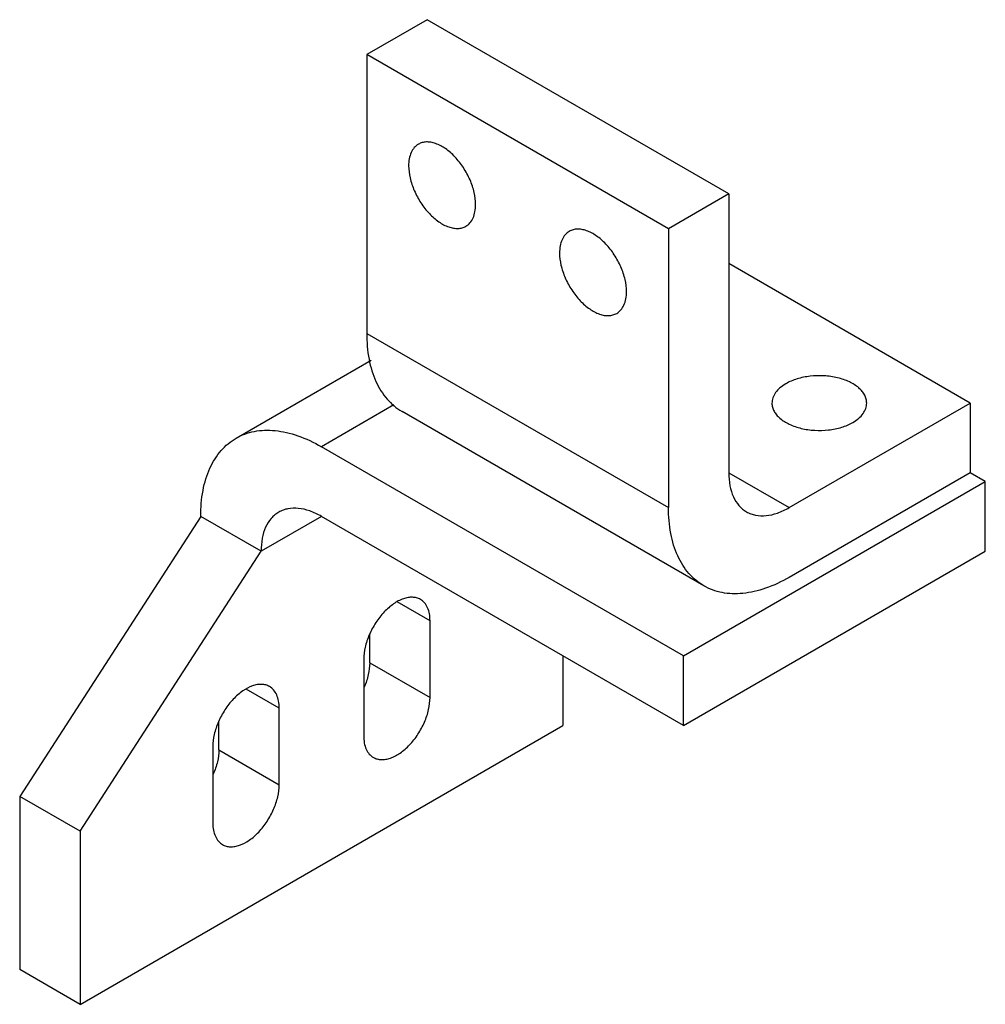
# Model space of a CAD drawing. Header units: millimetres. Extents: x 17 to 130, y 45 to 160.
import ezdxf

# ---------------------------------------------------------------- set-up
doc = ezdxf.new("R2010")
doc.units = ezdxf.units.MM
doc.header["$LTSCALE"] = 13.312113
doc.layers.get('0').update_dxf_attribs({"linetype": 'CONTINUOUS'})

msp = doc.modelspace()

# ---------------------------------------------------------------- linework, layer by layer
at = {"color": 7, "linetype": 'Continuous'}
for p, q in [((64.48, 160.02), (57.41, 155.94)), ((99.84, 139.61), (64.48, 160.02)), ((57.41, 155.94), (57.41, 123.28)), ((92.77, 135.53), (57.41, 155.94)), ((99.84, 139.61), (92.77, 135.53)), ((99.84, 139.61), (99.84, 106.95)), ((92.77, 135.53), (92.77, 102.87)), ((128.12, 115.12), (99.84, 131.45)), ((57.41, 123.28), (92.77, 102.87)), ((42.11, 111), (57.94, 120.14)), ((60.57, 114.9), (52.11, 110.01)), ((106.91, 102.87), (128.12, 115.12)), ((128.12, 115.12), (128.12, 106.95)), ((96.91, 93.71), (61.55, 114.13)), ((94.53, 85.52), (52.11, 110.01)), ((99.84, 106.95), (106.91, 102.87)), ((128.12, 106.95), (106.91, 94.7)), ((129.89, 105.93), (128.12, 106.95)), ((94.53, 85.52), (129.89, 105.93)), ((129.89, 97.77), (129.89, 105.93)), ((37.96, 101.85), (16.75, 69.05)), ((45.04, 97.77), (37.96, 101.85)), ((52.11, 101.85), (45.04, 97.77)), ((94.53, 77.35), (52.11, 101.85)), ((23.82, 64.97), (45.04, 97.77)), ((94.53, 77.35), (129.89, 97.77)), ((64.83, 89.6), (60.97, 91.83)), ((64.83, 80.62), (64.83, 89.6)), ((57.76, 84.7), (57.76, 87.95)), ((80.39, 85.52), (80.39, 77.35)), ((94.53, 77.35), (94.53, 85.52)), ((57.06, 85.11), (57.06, 76.13)), ((57.76, 84.7), (64.83, 80.62)), ((47.16, 79.39), (43.3, 81.62)), ((47.16, 70.41), (47.16, 79.39)), ((23.82, 44.69), (80.39, 77.35)), ((40.09, 74.5), (40.09, 77.74)), ((39.38, 74.9), (39.38, 65.92)), ((40.09, 74.5), (47.16, 70.41)), ((16.75, 69.05), (16.75, 48.78)), ((23.82, 64.97), (16.75, 69.05)), ((23.82, 64.97), (23.82, 44.69)), ((23.82, 44.69), (16.75, 48.78))]:
    msp.add_line(p, q, dxfattribs=at)
for points, knots in [([(63.47, 145.44), (63.29, 145.33), (62.95, 145.05), (62.58, 144.45), (62.37, 143.71), (62.32, 143.18), (62.32, 142.9)], [0, 0, 0, 0, 0.217781, 0.450926, 0.710261, 1, 1, 1, 1]), ([(70.17, 138.37), (70.17, 138.84), (70.04, 139.84), (69.55, 141.3), (68.78, 142.71), (67.81, 143.96), (66.72, 144.93), (65.72, 145.47), (64.95, 145.68), (64.41, 145.72), (63.91, 145.64), (63.61, 145.52), (63.47, 145.44)], [0, 0, 0, 0, 0.128693, 0.270278, 0.417433, 0.561778, 0.695448, 0.812711, 0.864677, 0.912509, 0.95714, 1, 1, 1, 1]), ([(62.32, 142.9), (62.32, 142.42), (62.46, 141.43), (62.95, 139.96), (63.72, 138.55), (64.69, 137.31), (65.78, 136.34), (66.78, 135.8), (67.55, 135.59), (68.09, 135.55), (68.59, 135.62), (68.89, 135.75), (69.02, 135.83)], [0, 0, 0, 0, 0.128693, 0.270278, 0.417433, 0.561778, 0.695448, 0.812711, 0.864677, 0.912509, 0.95714, 1, 1, 1, 1]), ([(69.02, 135.83), (69.21, 135.93), (69.55, 136.22), (69.91, 136.82), (70.13, 137.55), (70.17, 138.09), (70.17, 138.37)], [0, 0, 0, 0, 0.217781, 0.450926, 0.710261, 1, 1, 1, 1]), ([(81.15, 135.23), (80.97, 135.13), (80.63, 134.84), (80.26, 134.24), (80.05, 133.51), (80, 132.97), (80, 132.69)], [0, 0, 0, 0, 0.217781, 0.450926, 0.710261, 1, 1, 1, 1]), ([(87.85, 128.16), (87.85, 128.64), (87.72, 129.63), (87.22, 131.1), (86.46, 132.51), (85.49, 133.75), (84.39, 134.72), (83.4, 135.26), (82.62, 135.47), (82.09, 135.51), (81.59, 135.44), (81.29, 135.31), (81.15, 135.23)], [0, 0, 0, 0, 0.128693, 0.270278, 0.417433, 0.561778, 0.695448, 0.812711, 0.864677, 0.912509, 0.95714, 1, 1, 1, 1]), ([(80, 132.69), (80, 132.22), (80.14, 131.22), (80.63, 129.76), (81.39, 128.35), (82.36, 127.1), (83.46, 126.13), (84.45, 125.59), (85.23, 125.38), (85.77, 125.34), (86.26, 125.42), (86.57, 125.54), (86.7, 125.62)], [0, 0, 0, 0, 0.128693, 0.270278, 0.417433, 0.561778, 0.695448, 0.812711, 0.864677, 0.912509, 0.95714, 1, 1, 1, 1]), ([(86.7, 125.62), (86.89, 125.73), (87.23, 126.01), (87.59, 126.61), (87.81, 127.35), (87.85, 127.88), (87.85, 128.16)], [0, 0, 0, 0, 0.217781, 0.450926, 0.710261, 1, 1, 1, 1]), ([(57.41, 123.28), (57.41, 122.27), (57.53, 120.78), (57.99, 118.91), (58.45, 117.66), (59.04, 116.55), (59.76, 115.58), (60.59, 114.76), (61.22, 114.32), (61.55, 114.13)], [0, 0, 0, 0, 0.289282, 0.422548, 0.548495, 0.667894, 0.781869, 0.891954, 1, 1, 1, 1]), ([(115.99, 115.12), (115.99, 115.28), (115.95, 115.6), (115.77, 116.07), (115.46, 116.51), (114.9, 117.08), (113.93, 117.67), (112.54, 118.13), (110.98, 118.35), (109.38, 118.31), (107.86, 118), (106.93, 117.62), (106.52, 117.38)], [0, 0, 0, 0, 0.042858, 0.087486, 0.135317, 0.187282, 0.304543, 0.438211, 0.582555, 0.729717, 0.871306, 1, 1, 1, 1]), ([(106.52, 117.38), (106.28, 117.24), (105.83, 116.94), (105.31, 116.38), (104.97, 115.77), (104.89, 115.33), (104.89, 115.12)], [0, 0, 0, 0, 0.289748, 0.54908, 0.782223, 1, 1, 1, 1]), ([(104.89, 115.12), (104.89, 114.96), (104.94, 114.64), (105.12, 114.17), (105.42, 113.72), (105.99, 113.15), (106.96, 112.57), (108.35, 112.1), (109.91, 111.88), (111.51, 111.93), (113.03, 112.23), (113.96, 112.61), (114.37, 112.85)], [0, 0, 0, 0, 0.042858, 0.087486, 0.135317, 0.187282, 0.304543, 0.438211, 0.582555, 0.729717, 0.871306, 1, 1, 1, 1]), ([(114.37, 112.85), (114.61, 112.99), (115.05, 113.3), (115.58, 113.85), (115.92, 114.47), (115.99, 114.91), (115.99, 115.12)], [0, 0, 0, 0, 0.289748, 0.54908, 0.782223, 1, 1, 1, 1]), ([(42.11, 111), (42.44, 111.19), (43.13, 111.52), (44.26, 111.83), (45.46, 111.97), (46.72, 111.92), (48.03, 111.7), (49.88, 111.16), (51.23, 110.52), (52.11, 110.01)], [0, 0, 0, 0, 0.108047, 0.218132, 0.332108, 0.451507, 0.577455, 0.71072, 1, 1, 1, 1]), ([(37.96, 101.85), (37.96, 102.86), (38.08, 104.35), (38.54, 106.22), (39.01, 107.47), (39.6, 108.58), (40.32, 109.56), (41.15, 110.38), (41.78, 110.81), (42.11, 111)], [0, 0, 0, 0, 0.289281, 0.422547, 0.548494, 0.667893, 0.781869, 0.891953, 1, 1, 1, 1]), ([(99.84, 106.95), (99.84, 106.45), (99.91, 105.48), (100.3, 104.16), (100.86, 103.25), (101.43, 102.69), (101.74, 102.47), (101.91, 102.37)], [0, 0, 0, 0, 0.289582, 0.548636, 0.781638, 0.891839, 1, 1, 1, 1]), ([(52.11, 101.85), (51.67, 102.1), (50.8, 102.52), (49.45, 102.84), (48.38, 102.81), (47.62, 102.6), (47.27, 102.44), (47.11, 102.34)], [0, 0, 0, 0, 0.28958, 0.548633, 0.781636, 0.891838, 1, 1, 1, 1]), ([(96.91, 93.71), (96.58, 93.9), (95.95, 94.34), (95.12, 95.16), (94.4, 96.14), (93.81, 97.25), (93.34, 98.5), (92.88, 100.37), (92.77, 101.86), (92.77, 102.87)], [0, 0, 0, 0, 0.108046, 0.218131, 0.332106, 0.451505, 0.577452, 0.710718, 1, 1, 1, 1]), ([(101.91, 102.37), (102.07, 102.28), (102.42, 102.12), (103.18, 101.91), (104.26, 101.88), (105.6, 102.2), (106.47, 102.62), (106.91, 102.87)], [0, 0, 0, 0, 0.108162, 0.218364, 0.451366, 0.710419, 1, 1, 1, 1]), ([(47.11, 102.34), (46.94, 102.25), (46.63, 102.03), (46.06, 101.47), (45.5, 100.56), (45.11, 99.24), (45.04, 98.27), (45.04, 97.77)], [0, 0, 0, 0, 0.108162, 0.218363, 0.451365, 0.710419, 1, 1, 1, 1]), ([(106.91, 94.7), (106.03, 94.2), (104.68, 93.56), (102.83, 93.02), (101.52, 92.8), (100.26, 92.75), (99.06, 92.89), (97.93, 93.2), (97.24, 93.53), (96.91, 93.71)], [0, 0, 0, 0, 0.28928, 0.422546, 0.548493, 0.667892, 0.781868, 0.891953, 1, 1, 1, 1]), ([(63.7, 92.12), (63.56, 92.2), (63.26, 92.32), (62.77, 92.39), (62.24, 92.35), (61.47, 92.15), (60.48, 91.61), (59.4, 90.65), (58.44, 89.42), (57.68, 88.02), (57.19, 86.57), (57.06, 85.58), (57.06, 85.11)], [0, 0, 0, 0, 0.042858, 0.087487, 0.135318, 0.187284, 0.304544, 0.438211, 0.582555, 0.729716, 0.871305, 1, 1, 1, 1]), ([(64.83, 89.6), (64.83, 89.88), (64.79, 90.41), (64.58, 91.14), (64.22, 91.73), (63.88, 92.01), (63.7, 92.12)], [0, 0, 0, 0, 0.289747, 0.54908, 0.782222, 1, 1, 1, 1]), ([(57.76, 84.7), (57.76, 84.24), (57.63, 83.26), (57.32, 82.32), (57.12, 81.85)], [0, 0, 0, 0, 0.476233, 1, 1, 1, 1]), ([(46.02, 81.91), (45.88, 81.99), (45.58, 82.12), (45.09, 82.19), (44.56, 82.15), (43.79, 81.94), (42.81, 81.41), (41.72, 80.44), (40.76, 79.21), (40, 77.81), (39.51, 76.36), (39.38, 75.37), (39.38, 74.9)], [0, 0, 0, 0, 0.042858, 0.087487, 0.135318, 0.187284, 0.304544, 0.438211, 0.582555, 0.729716, 0.871305, 1, 1, 1, 1]), ([(47.16, 79.39), (47.16, 79.67), (47.12, 80.2), (46.9, 80.93), (46.54, 81.52), (46.2, 81.81), (46.02, 81.91)], [0, 0, 0, 0, 0.289747, 0.54908, 0.782222, 1, 1, 1, 1]), ([(58.2, 73.61), (58.33, 73.53), (58.63, 73.41), (59.12, 73.34), (59.65, 73.38), (60.42, 73.58), (61.41, 74.12), (62.49, 75.08), (63.46, 76.31), (64.21, 77.71), (64.7, 79.16), (64.83, 80.15), (64.83, 80.62)], [0, 0, 0, 0, 0.042858, 0.087487, 0.135318, 0.187284, 0.304544, 0.438211, 0.582555, 0.729716, 0.871305, 1, 1, 1, 1]), ([(57.06, 76.13), (57.06, 75.85), (57.1, 75.32), (57.31, 74.59), (57.68, 74), (58.01, 73.72), (58.2, 73.61)], [0, 0, 0, 0, 0.289747, 0.54908, 0.782222, 1, 1, 1, 1]), ([(40.09, 74.5), (40.09, 74.03), (39.96, 73.05), (39.64, 72.12), (39.44, 71.65)], [0, 0, 0, 0, 0.476233, 1, 1, 1, 1]), ([(40.52, 63.4), (40.65, 63.33), (40.95, 63.2), (41.45, 63.13), (41.98, 63.17), (42.75, 63.37), (43.73, 63.91), (44.82, 64.87), (45.78, 66.11), (46.53, 67.5), (47.03, 68.95), (47.16, 69.94), (47.16, 70.41)], [0, 0, 0, 0, 0.042858, 0.087487, 0.135318, 0.187284, 0.304544, 0.438211, 0.582555, 0.729716, 0.871305, 1, 1, 1, 1]), ([(39.38, 65.92), (39.38, 65.64), (39.42, 65.11), (39.64, 64.39), (40, 63.79), (40.34, 63.51), (40.52, 63.4)], [0, 0, 0, 0, 0.289747, 0.54908, 0.782222, 1, 1, 1, 1])]:
    msp.add_open_spline(points, degree=3, knots=knots, dxfattribs=at)

doc.saveas('drawing.dxf')
